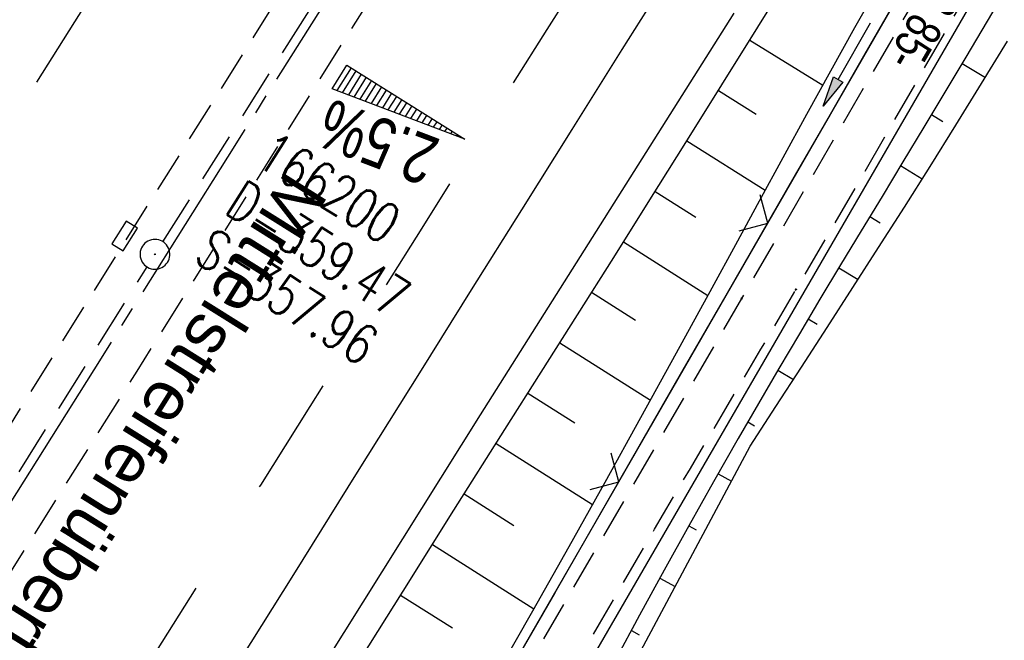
# Model space of a CAD drawing. Extents: x 509054 to 510069, y 459212 to 460305.
# Tile 34 of 66: x 509598 to 509647, y 459859 to 459890. Entities that reach past the tile are written whole.
import ezdxf

# ---------------------------------------------------------------- set-up
doc = ezdxf.new("R2010")
doc.units = 0
doc.header["$LTSCALE"] = 10
doc.header["$MEASUREMENT"] = 0
for name, pattern in [('ACHSE', [5.5, 4, -0.5, 0.5, -0.5]), ('AUSGEZOGEN', [0]), ('LT00', [0]), ('LT02', [0.4, 0.2, -0.2]), ('LT03', [0.5, 0.3, -0.2]), ('LT11', [0.3, 0.2, -0.1]), ('STRICHLINIE2', [0.375, 0.25, -0.125])]:
    doc.linetypes.add(name, pattern=pattern)
doc.layers.get('0').update_dxf_attribs({"linetype": 'LT00'})
for name, color, linetype in [('--EK_FBR', 1, 'LT00'), ('--EK_Haltung', 7, 'STRICHLINIE2'), ('--EK_Schacht-Text', 5, 'LT00'), ('--EL_DFK_AB_L', 21, 'LT00'), ('--EL_Haltung', 182, 'STRICHLINIE2'), ('-AX-093', 35, 'ACHSE'), ('-QUE-20O', 11, 'LT00'), ('ABSTAND', 8, 'LT00'), ('AS_TEXT_A', 152, 'Continuous'), ('DFK_AB_L', 21, 'LT00'), ('MITTELSTREIFEN-Ü_LINIE', 250, 'LT11'), ('MITTELSTREIFEN-Ü_TEXT', 11, 'LT03'), ('PFEIL', 140, 'AUSGEZOGEN'), ('V110_AFBR_BAB', 250, 'LT00'), ('V110_BOESCH', 250, 'LT00'), ('V110_BOSCHUNG', 250, 'LT00'), ('V110_FELDWEG', 250, 'LT11'), ('V110_GRABEN', 250, 'LT00'), ('V110_KA_PRUF', 182, 'LT00'), ('V110_LD_MARK', 250, 'LT00'), ('V110_LG_MARK', 250, 'LT02'), ('V110_SINKK', 182, 'LT00'), ('V110_ZAUN', 40, 'LT00')]:
    doc.layers.add(name, color=color, linetype=linetype)
doc.styles.add('Arial', font='ARIAL.TTF')
doc.styles.add('Beschrift', font='ARIAL.TTF')
doc.styles.add('schachtbeschriftung', font='romans.shx', dxfattribs={"width": 0.75, "height": 2})
doc.styles.get("Standard").update_dxf_attribs({"font": 'ARIAL.TTF'})
doc.styles.add('UNIR-O', font='unir_o.shx', dxfattribs={"height": 2.5})

# ---------------------------------------------------------------- blocks, each defined once
blk = doc.blocks.new('Pfreil3')
at = {"layer": 'PFEIL'}
blk.add_hatch(color=256, dxfattribs=at).paths.add_polyline_path([(-1.549, 0.273), (-1.549, -0.273), (0, 0)])
for p, q in [((-1.549, 0), (-4.831, 0)), ((-1.549, -0.273), (-1.549, 0.273)), ((-1.549, 0.273), (0, 0)), ((0, 0), (-1.549, -0.273))]:
    blk.add_line(p, q, dxfattribs=at)
blk = doc.blocks.new('SYMB0011')
at = {"color": 0, "linetype": 'ByBlock'}
for p, q in [((0.5, 0), (-0.5, 0)), ((0, 0.5), (0, -0.5))]:
    blk.add_line(p, q, dxfattribs=at)
blk = doc.blocks.new('SYMB0003')
at = {"color": 0, "linetype": 'ByBlock'}
for p, q in [((-0.015712, 0), (0.010166, 0.012015)), ((0, -0.021257), (-0.015712, 0)), ((0.010166, 0.012015), (0, -0.021257))]:
    blk.add_line(p, q, dxfattribs=at)
for points in [[(-0.031395, 0.499013), (-0.093691, 0.491144), (-0.154509, 0.475528), (-0.21289, 0.452414), (-0.267913, 0.422164), (-0.318712, 0.385257), (-0.364484, 0.342274), (-0.404509, 0.293893), (-0.438154, 0.240877), (-0.464888, 0.184062), (-0.484292, 0.124345), (-0.496058, 0.062667), (-0.5, 0)], [(0.5, 0), (0.496057, 0.062667), (0.484292, 0.124345), (0.464888, 0.184062), (0.438153, 0.240877), (0.404509, 0.293893), (0.364484, 0.342274), (0.318712, 0.385257), (0.267913, 0.422164), (0.21289, 0.452414), (0.154509, 0.475528), (0.093691, 0.491144), (0.031395, 0.499013), (-0.031395, 0.499013)], [(-0.5, 0), (-0.496058, -0.062667), (-0.484292, -0.124345), (-0.464888, -0.184062), (-0.438154, -0.240877), (-0.404509, -0.293893), (-0.364485, -0.342274), (-0.318712, -0.385257), (-0.267914, -0.422164), (-0.21289, -0.452414), (-0.154509, -0.475529), (-0.093691, -0.491144), (-0.031395, -0.499014), (0.031395, -0.499014)], [(0.031395, -0.499014), (0.093691, -0.491144), (0.154509, -0.475529), (0.21289, -0.452414), (0.267914, -0.422164), (0.318712, -0.385257), (0.364485, -0.342274), (0.404509, -0.293893), (0.438154, -0.240877), (0.464889, -0.184062), (0.484292, -0.124345), (0.496058, -0.062667), (0.5, 0)]]:
    blk.add_lwpolyline(points, dxfattribs=at)
blk = doc.blocks.new('SYMB0652')
at = {"color": 0, "linetype": 'ByBlock'}
blk.add_lwpolyline([(-0.15, -0.075), (0.15, -0.075), (0.15, 0.075), (-0.15, 0.075), (-0.15, -0.075)], dxfattribs=at)
blk = doc.blocks.new('SYMB0024')
at = {"color": 0, "linetype": 'ByBlock'}
for p, q in [((-0.5, 0.5), (0, 0)), ((0, 0), (0.5, 0.5))]:
    blk.add_line(p, q, dxfattribs=at)

msp = doc.modelspace()

# ---------------------------------------------------------------- linework, layer by layer
at = {"layer": '--EK_FBR'}
msp.add_lwpolyline([(509633.571, 459890.439), (509620.818, 459870.239), (509608.057, 459849.867), (509596.565, 459831.552)], dxfattribs=at)
at = {"layer": '--EK_Haltung'}
for p, q in [((509604.852, 459878.942), (509625.269, 459911.165)), ((509583.723, 459845.105), (509604.054, 459877.673))]:
    msp.add_line(p, q, dxfattribs=at)
at = {"layer": '--EL_DFK_AB_L'}
msp.add_line((509611.436, 459832.098), (509677.794, 459946.611), dxfattribs=at)
at = {"layer": '--EL_Haltung'}
for p, q in [((509604.852, 459878.942), (509625.269, 459911.165)), ((509583.723, 459845.105), (509604.054, 459877.673))]:
    msp.add_line(p, q, dxfattribs=at)
at = {"layer": '-AX-093', "ltscale": 0.2}
msp.add_lwpolyline([(509614.834, 459893.885), (509608.1, 459883.196), (509601.373, 459872.503), (509594.655, 459861.804), (509587.945, 459851.1), (509581.245, 459840.389), (509574.555, 459829.673), (509567.876, 459818.95), (509561.207, 459808.22), (509554.551, 459797.483), (509547.906, 459786.738), (509541.275, 459775.985), (509534.656, 459765.224), (509528.052, 459754.454), (509521.462, 459743.676), (509514.888, 459732.888), (509508.329, 459722.091), (509501.786, 459711.284), (509495.26, 459700.467), (509488.752, 459689.639), (509482.261, 459678.801), (509475.789, 459667.951), (509469.336, 459657.09)], dxfattribs=at)
at = {"layer": '-QUE-20O'}
for p, q in [((509614.327, 459887.687), (509613.611, 459886.545)), ((509613.896, 459886.436), (509614.581, 459887.528)), ((509614.835, 459887.368), (509614.182, 459886.328)), ((509614.468, 459886.219), (509615.089, 459887.209)), ((509615.344, 459887.05), (509614.755, 459886.111)), ((509615.04, 459886.002), (509615.597, 459886.89)), ((509615.852, 459886.731), (509615.326, 459885.893)), ((509615.612, 459885.784), (509616.106, 459886.571)), ((509616.36, 459886.412), (509615.898, 459885.676)), ((509616.184, 459885.567), (509616.614, 459886.252)), ((509616.868, 459886.093), (509616.471, 459885.459)), ((509616.756, 459885.349), (509617.122, 459885.933)), ((509617.376, 459885.774), (509617.042, 459885.242)), ((509617.328, 459885.132), (509617.63, 459885.614)), ((509617.884, 459885.455), (509617.614, 459885.024)), ((509617.9, 459884.915), (509618.138, 459885.295)), ((509618.393, 459885.136), (509618.186, 459884.807)), ((509618.472, 459884.698), (509618.646, 459884.976)), ((509618.901, 459884.817), (509618.758, 459884.59)), ((509619.044, 459884.48), (509619.155, 459884.657)), ((509619.409, 459884.498), (509619.33, 459884.372)), ((509619.616, 459884.263), (509619.663, 459884.338)), ((509619.918, 459884.179), (509619.902, 459884.155))]:
    msp.add_line(p, q, dxfattribs=at)
msp.add_lwpolyline([(509613.366, 459886.638), (509614.11, 459887.824), (509620.039, 459884.103), (509613.366, 459886.638)], dxfattribs=at)
at = {"layer": 'DFK_AB_L'}
msp.add_line((509611.436, 459832.098), (509677.794, 459946.611), dxfattribs=at)
at = {"layer": 'MITTELSTREIFEN-Ü_LINIE', "flags": 128}
for points in [[(509629.716, 459921.288), (509627.143, 459917.24), (509624.568, 459913.192), (509621.994, 459909.144), (509619.422, 459905.094), (509616.853, 459901.043), (509613.659, 459895.993), (509610.472, 459890.939), (509607.29, 459885.881), (509604.111, 459880.822), (509601.021, 459875.899), (509597.933, 459870.975), (509594.847, 459866.05), (509591.761, 459861.125), (509589.402, 459857.359), (509587.042, 459853.593), (509584.68, 459849.828), (509582.317, 459846.064), (509579.95, 459842.302), (509578.373, 459839.799), (509576.797, 459837.297), (509575.222, 459834.793), (509573.651, 459832.287), (509572.085, 459829.777), (509570.527, 459827.263), (509569.247, 459825.183), (509567.971, 459823.1), (509566.697, 459821.016), (509565.425, 459818.931), (509564.152, 459816.847), (509562.876, 459814.764)], [(509633.007, 459919.271), (509630.462, 459915.255), (509627.919, 459911.238), (509625.378, 459907.219), (509622.84, 459903.199), (509620.306, 459899.176), (509617.783, 459895.163), (509615.264, 459891.147), (509612.747, 459887.131), (509610.23, 459883.114), (509607.713, 459879.097), (509603.533, 459872.435), (509599.347, 459865.777), (509595.156, 459859.122), (509593.192, 459856.007), (509591.228, 459852.893), (509589.266, 459849.777), (509587.307, 459846.659), (509585.353, 459843.538), (509583.406, 459840.413), (509581.822, 459837.859), (509580.242, 459835.302), (509578.663, 459832.745), (509577.083, 459830.188), (509575.5, 459827.633), (509573.912, 459825.081), (509572.59, 459822.968), (509571.266, 459820.856), (509569.94, 459818.746), (509568.614, 459816.635), (509567.291, 459814.523), (509565.971, 459812.409)]]:
    msp.add_lwpolyline(points, dxfattribs=at)
at = {"layer": 'V110_AFBR_BAB'}
msp.add_lwpolyline([(509633.571, 459890.439), (509620.818, 459870.239), (509608.057, 459849.867), (509596.565, 459831.552)], dxfattribs=at)
at = {"layer": 'V110_BOESCH'}
for points in [[(509596.672, 459828.781), (509598.033, 459830.933), (509599.66, 459833.527), (509601.278, 459836.126), (509602.891, 459838.729), (509604.498, 459841.335), (509606.104, 459843.942), (509607.71, 459846.549), (509609.319, 459849.155), (509611.849, 459853.234), (509614.389, 459857.306), (509616.937, 459861.373), (509619.493, 459865.435), (509622.055, 459869.494), (509623.881, 459872.381), (509625.707, 459875.267), (509627.532, 459878.154), (509629.353, 459881.043), (509631.17, 459883.935), (509632.98, 459886.832), (509634.782, 459889.734), (509636.057, 459891.801)], [(509647.391, 459891.856), (509646.318, 459890.029), (509645.251, 459888.23), (509644.189, 459886.454), (509643.133, 459884.697), (509642.081, 459882.954), (509641.033, 459881.222), (509639.989, 459879.496), (509638.949, 459877.772), (509637.912, 459876.046), (509636.878, 459874.314), (509635.847, 459872.571), (509634.818, 459870.814), (509633.791, 459869.038), (509632.55, 459866.86), (509631.311, 459864.652), (509630.074, 459862.418), (509628.839, 459860.16), (509627.604, 459857.881)], [(509622.218, 459845.884), (509634.404, 459868.664), (509635.695, 459870.648), (509636.987, 459872.635), (509638.279, 459874.628), (509639.571, 459876.631), (509640.864, 459878.646), (509642.158, 459880.677), (509643.453, 459882.727), (509644.748, 459884.798), (509646.045, 459886.895), (509647.344, 459889.02)]]:
    msp.add_lwpolyline(points, dxfattribs=at)
at = {"layer": 'V110_BOSCHUNG'}
for p, q in [((509634.378, 459889.082), (509638.058, 459886.816)), ((509645.058, 459887.907), (509646.234, 459887.202)), ((509632.8, 459886.542), (509634.702, 459885.36)), ((509643.518, 459885.337), (509644.086, 459884.992)), ((509631.215, 459884.007), (509635.158, 459881.533)), ((509641.968, 459882.769), (509643.061, 459882.105)), ((509629.625, 459881.475), (509631.67, 459880.179)), ((509640.416, 459880.202), (509640.935, 459879.886)), ((509628.026, 459878.936), (509632.275, 459876.245)), ((509638.866, 459877.633), (509639.836, 459877.043)), ((509626.423, 459876.4), (509628.627, 459875.004)), ((509637.321, 459875.057), (509637.766, 459874.791)), ((509624.82, 459873.865), (509629.382, 459870.975)), ((509635.79, 459872.474), (509636.579, 459872.008)), ((509623.216, 459871.33), (509625.572, 459869.837)), ((509634.275, 459869.878), (509634.61, 459869.686)), ((509621.613, 459868.794), (509626.466, 459865.72)), ((509632.783, 459867.272), (509633.456, 459866.893)), ((509620.011, 459866.257), (509622.504, 459864.678)), ((509631.313, 459864.655), (509631.677, 459864.452)), ((509618.412, 459863.719), (509623.52, 459860.483)), ((509629.861, 459862.029), (509630.627, 459861.604)), ((509616.81, 459861.17), (509619.425, 459859.526)), ((509628.422, 459859.393), (509628.818, 459859.177))]:
    msp.add_line(p, q, dxfattribs=at)
at = {"layer": 'V110_FELDWEG', "flags": 128}
for points in [[(509858.031, 460082.749), (509855.519, 460082.503), (509853.007, 460082.253), (509850.495, 460081.996), (509847.984, 460081.727), (509845.474, 460081.443), (509843.625, 460081.224), (509841.777, 460080.999), (509839.928, 460080.774), (509838.08, 460080.554), (509836.231, 460080.344), (509834.382, 460080.149), (509832.532, 460079.973), (509830.682, 460079.822), (509828.831, 460079.701), (509827.09, 460079.617), (509825.348, 460079.559), (509823.605, 460079.522), (509821.86, 460079.501), (509820.114, 460079.491), (509818.366, 460079.488), (509816.617, 460079.486), (509814.866, 460079.48), (509813.112, 460079.466), (509811.357, 460079.439), (509809.703, 460079.399), (509808.049, 460079.348), (509806.393, 460079.291), (509804.738, 460079.233), (509803.083, 460079.179), (509801.429, 460079.134), (509799.777, 460079.103), (509798.128, 460079.091), (509796.482, 460079.102), (509794.84, 460079.143), (509793.202, 460079.217), (509791.569, 460079.33), (509789.942, 460079.487), (509788.322, 460079.692), (509786.709, 460079.951), (509785.439, 460080.196), (509784.173, 460080.471), (509782.91, 460080.769), (509781.648, 460081.085), (509780.387, 460081.411), (509779.127, 460081.741), (509777.864, 460082.069), (509776.6, 460082.388), (509775.333, 460082.691), (509774.061, 460082.973), (509772.784, 460083.226), (509771.5, 460083.444), (509770.209, 460083.621), (509768.91, 460083.75), (509767.602, 460083.824), (509766.283, 460083.837), (509765.162, 460083.796), (509764.039, 460083.706), (509762.92, 460083.564), (509761.811, 460083.368), (509760.718, 460083.118), (509759.646, 460082.811), (509758.602, 460082.446), (509757.591, 460082.021), (509756.62, 460081.534), (509755.695, 460080.983), (509754.762, 460080.325), (509753.882, 460079.598), (509753.052, 460078.809), (509752.267, 460077.965), (509751.523, 460077.071), (509750.814, 460076.135), (509750.136, 460075.162), (509749.484, 460074.159), (509748.854, 460073.131), (509748.241, 460072.086), (509747.64, 460071.029), (509747.047, 460069.967), (509746.457, 460068.906), (509745.865, 460067.853), (509744.995, 460066.343), (509744.113, 460064.858), (509743.221, 460063.393), (509742.322, 460061.946), (509741.416, 460060.512), (509740.506, 460059.087), (509739.593, 460057.667), (509738.679, 460056.248), (509737.766, 460054.826), (509736.306, 460052.534), (509734.852, 460050.228), (509733.403, 460047.91), (509731.958, 460045.585), (509730.516, 460043.255), (509729.077, 460040.923), (509727.214, 460037.904), (509725.353, 460034.887), (509723.491, 460031.874), (509721.625, 460028.866), (509719.754, 460025.862), (509717.875, 460022.864), (509715.986, 460019.871), (509714.086, 460016.885), (509712.727, 460014.765), (509711.364, 460012.648), (509709.999, 460010.531), (509708.636, 460008.413), (509707.277, 460006.291), (509705.926, 460004.166), (509704.584, 460002.034), (509703.256, 459999.895), (509701.943, 459997.747), (509700.649, 459995.589), (509699.376, 459993.418), (509698.128, 459991.234), (509696.957, 459989.129), (509695.809, 459987.012), (509694.68, 459984.884), (509693.567, 459982.748), (509692.467, 459980.603), (509691.377, 459978.454), (509690.294, 459976.3), (509689.215, 459974.143), (509688.138, 459971.986), (509687.059, 459969.829), (509685.976, 459967.675), (509684.884, 459965.526), (509683.094, 459962.053), (509681.279, 459958.595), (509679.439, 459955.15), (509677.578, 459951.716), (509675.697, 459948.294), (509673.798, 459944.881), (509671.883, 459941.477), (509669.954, 459938.081), (509668.014, 459934.691), (509666.063, 459931.306), (509664.105, 459927.926), (509662.141, 459924.549), (509660.172, 459921.175), (509658.202, 459917.802), (509656.233, 459914.428), (509653.041, 459908.955), (509649.855, 459903.48), (509646.673, 459898.004), (509643.493, 459892.525), (509640.317, 459887.046), (509637.141, 459881.566), (509633.967, 459876.085), (509619.14, 459850.612), (509618.753, 459849.638), (509618.374, 459848.666), (509618.009, 459847.7), (509617.667, 459846.741), (509617.356, 459845.791), (509617.082, 459844.854), (509616.853, 459843.932), (509616.677, 459843.027), (509616.561, 459842.142), (509616.513, 459841.278), (509616.54, 459840.44), (509616.65, 459839.628), (509616.85, 459838.846), (509617.173, 459838.039), (509617.6, 459837.268), (509618.123, 459836.53), (509618.734, 459835.824), (509619.422, 459835.148), (509620.18, 459834.501), (509620.999, 459833.881), (509621.87, 459833.285), (509622.784, 459832.714), (509623.732, 459832.163), (509624.705, 459831.633), (509625.695, 459831.121), (509626.693, 459830.626), (509627.69, 459830.146), (509629.388, 459829.348), (509631.059, 459828.587), (509632.705, 459827.856), (509634.329, 459827.154), (509635.932, 459826.476), (509637.518, 459825.818), (509639.088, 459825.178), (509640.645, 459824.55), (509642.191, 459823.932), (509643.727, 459823.319), (509645.257, 459822.709), (509646.782, 459822.097), (509648.306, 459821.479), (509649.829, 459820.853), (509651.354, 459820.213), (509653.414, 459819.328), (509655.481, 459818.417), (509657.557, 459817.485), (509659.639, 459816.535), (509661.729, 459815.572), (509663.825, 459814.6), (509665.928, 459813.623), (509668.037, 459812.645), (509670.151, 459811.67), (509672.272, 459810.703), (509674.398, 459809.747), (509676.528, 459808.808), (509679.373, 459807.587), (509682.227, 459806.404), (509685.091, 459805.262), (509687.965, 459804.164), (509690.849, 459803.111), (509693.745, 459802.107), (509696.654, 459801.154), (509699.574, 459800.255), (509702.508, 459799.413), (509705.456, 459798.63), (509707.632, 459798.093), (509709.815, 459797.585), (509712.005, 459797.104), (509714.2, 459796.646), (509716.401, 459796.207), (509718.607, 459795.784), (509720.818, 459795.373), (509723.031, 459794.97), (509725.248, 459794.573), (509727.468, 459794.177), (509729.689, 459793.78), (509731.912, 459793.377), (509734.135, 459792.965), (509736.359, 459792.54), (509738.582, 459792.099), (509740.805, 459791.639), (509743.025, 459791.155), (509745.244, 459790.645), (509746.946, 459790.234), (509748.647, 459789.81), (509750.346, 459789.379), (509752.044, 459788.945), (509753.742, 459788.513), (509755.439, 459788.088), (509757.136, 459787.676), (509758.833, 459787.281), (509760.53, 459786.909), (509762.228, 459786.564), (509763.926, 459786.252), (509765.625, 459785.977), (509767.325, 459785.745), (509769.027, 459785.561), (509770.729, 459785.429), (509772.434, 459785.355), (509774.184, 459785.342), (509775.936, 459785.392), (509777.689, 459785.498), (509779.443, 459785.657), (509781.198, 459785.864), (509782.953, 459786.114), (509784.708, 459786.404), (509786.463, 459786.728), (509788.217, 459787.083), (509789.97, 459787.463), (509791.722, 459787.865), (509793.472, 459788.283), (509795.221, 459788.714), (509796.967, 459789.152), (509798.71, 459789.594), (509800.45, 459790.034), (509803.329, 459790.755), (509806.199, 459791.461), (509809.063, 459792.157), (509811.922, 459792.844), (509814.777, 459793.525), (509817.629, 459794.201), (509820.48, 459794.875)], [(509819.991, 459797.379), (509817.162, 459796.603), (509814.33, 459795.827), (509811.495, 459795.053), (509808.654, 459794.28), (509805.804, 459793.511), (509802.945, 459792.744), (509800.074, 459791.981), (509798.267, 459791.506), (509796.455, 459791.037), (509794.638, 459790.578), (509792.818, 459790.135), (509790.994, 459789.712), (509789.168, 459789.313), (509787.339, 459788.943), (509785.509, 459788.606), (509783.678, 459788.306), (509781.846, 459788.049), (509780.015, 459787.839), (509778.184, 459787.681), (509776.354, 459787.578), (509774.526, 459787.535), (509772.7, 459787.557), (509771.013, 459787.638), (509769.327, 459787.773), (509767.644, 459787.958), (509765.962, 459788.189), (509764.282, 459788.46), (509762.603, 459788.766), (509760.925, 459789.103), (509759.247, 459789.466), (509757.57, 459789.851), (509755.893, 459790.252), (509754.216, 459790.665), (509752.538, 459791.085), (509750.86, 459791.508), (509749.181, 459791.927), (509747.501, 459792.34), (509745.82, 459792.741), (509743.49, 459793.27), (509741.158, 459793.771), (509738.824, 459794.248), (509736.488, 459794.704), (509734.153, 459795.145), (509731.817, 459795.573), (509729.483, 459795.993), (509727.15, 459796.409), (509724.819, 459796.825), (509722.492, 459797.245), (509720.167, 459797.672), (509717.847, 459798.111), (509715.532, 459798.566), (509713.223, 459799.04), (509710.919, 459799.538), (509708.623, 459800.064), (509706.333, 459800.621), (509703.07, 459801.479), (509699.822, 459802.408), (509696.59, 459803.405), (509693.374, 459804.467), (509690.173, 459805.592), (509686.986, 459806.777), (509683.814, 459808.02), (509680.655, 459809.318), (509677.509, 459810.669), (509675.533, 459811.546), (509673.562, 459812.439), (509671.596, 459813.344), (509669.636, 459814.258), (509667.68, 459815.177), (509665.73, 459816.096), (509663.786, 459817.012), (509661.846, 459817.921), (509659.912, 459818.819), (509657.984, 459819.703), (509656.06, 459820.569), (509654.143, 459821.412), (509652.231, 459822.229), (509650.718, 459822.857), (509649.207, 459823.471), (509647.695, 459824.073), (509646.18, 459824.67), (509644.66, 459825.263), (509643.134, 459825.859), (509641.598, 459826.46), (509640.051, 459827.07), (509638.491, 459827.695), (509636.916, 459828.338), (509635.323, 459829.002), (509633.71, 459829.693), (509632.076, 459830.414), (509630.419, 459831.169), (509628.735, 459831.963), (509627.786, 459832.424), (509626.837, 459832.9), (509625.898, 459833.392), (509624.979, 459833.902), (509624.088, 459834.433), (509623.234, 459834.985), (509622.428, 459835.561), (509621.679, 459836.161), (509620.995, 459836.789), (509620.386, 459837.445), (509619.861, 459838.13), (509619.43, 459838.848), (509619.102, 459839.599), (509618.887, 459840.366), (509618.772, 459841.163), (509618.749, 459841.988), (509618.811, 459842.837), (509618.95, 459843.707), (509619.159, 459844.596), (509619.431, 459845.5), (509619.758, 459846.415), (509620.132, 459847.34), (509620.547, 459848.271), (509620.995, 459849.204), (509621.468, 459850.137), (509621.958, 459851.067), (509622.46, 459851.991), (509622.965, 459852.905), (509623.951, 459854.674), (509624.921, 459856.397), (509625.878, 459858.08), (509626.821, 459859.727), (509627.753, 459861.34), (509628.674, 459862.924), (509629.587, 459864.484), (509630.491, 459866.022), (509631.389, 459867.544), (509632.282, 459869.052), (509633.171, 459870.552), (509634.057, 459872.046), (509634.942, 459873.54), (509635.826, 459875.036), (509636.712, 459876.539), (509638.201, 459879.082), (509639.697, 459881.653), (509641.199, 459884.249), (509642.707, 459886.866), (509644.22, 459889.503), (509645.738, 459892.157), (509647.261, 459894.824), (509648.788, 459897.501), (509650.319, 459900.187), (509651.853, 459902.878), (509653.391, 459905.57), (509654.932, 459908.263), (509656.476, 459910.952), (509658.022, 459913.634), (509659.874, 459916.834), (509661.728, 459920.023), (509663.581, 459923.203), (509665.432, 459926.375), (509667.278, 459929.542), (509669.119, 459932.706), (509670.952, 459935.869), (509672.775, 459939.031), (509674.588, 459942.197), (509676.387, 459945.366), (509678.171, 459948.542), (509679.94, 459951.726), (509681.69, 459954.92), (509683.419, 459958.126), (509685.128, 459961.347), (509686.812, 459964.583), (509687.914, 459966.734), (509689.008, 459968.891), (509690.097, 459971.053), (509691.184, 459973.216), (509692.272, 459975.381), (509693.363, 459977.543), (509694.461, 459979.703), (509695.569, 459981.857), (509696.69, 459984.005), (509697.826, 459986.144), (509698.982, 459988.272), (509700.158, 459990.388), (509701.39, 459992.542), (509702.644, 459994.684), (509703.918, 459996.813), (509705.21, 459998.933), (509706.517, 460001.044), (509707.835, 460003.148), (509709.162, 460005.246), (509710.494, 460007.341), (509711.83, 460009.434), (509713.166, 460011.527), (509714.5, 460013.62), (509715.828, 460015.717), (509717.361, 460018.156), (509718.885, 460020.6), (509720.402, 460023.048), (509721.916, 460025.498), (509723.429, 460027.949), (509724.943, 460030.401), (509726.461, 460032.851), (509727.985, 460035.298), (509729.518, 460037.742), (509731.063, 460040.182), (509732.472, 460042.386), (509733.89, 460044.586), (509735.311, 460046.781), (509736.733, 460048.971), (509738.152, 460051.157), (509739.564, 460053.337), (509740.608, 460054.956), (509741.644, 460056.576), (509742.673, 460058.203), (509743.692, 460059.84), (509744.702, 460061.492), (509745.7, 460063.164), (509746.687, 460064.859), (509747.66, 460066.582), (509748.232, 460067.621), (509748.805, 460068.665), (509749.383, 460069.708), (509749.97, 460070.743), (509750.573, 460071.765), (509751.196, 460072.766), (509751.844, 460073.741), (509752.521, 460074.683), (509753.234, 460075.585), (509753.987, 460076.443), (509754.786, 460077.248), (509755.634, 460077.995), (509756.538, 460078.677), (509757.501, 460079.29), (509758.516, 460079.833), (509759.576, 460080.308), (509760.674, 460080.714), (509761.803, 460081.053), (509762.953, 460081.327), (509764.118, 460081.536), (509765.291, 460081.681), (509766.463, 460081.763), (509767.754, 460081.784), (509769.035, 460081.735), (509770.309, 460081.626), (509771.576, 460081.462), (509772.837, 460081.251), (509774.092, 460081), (509775.343, 460080.716), (509776.591, 460080.406), (509777.836, 460080.078), (509779.079, 460079.738), (509780.322, 460079.394), (509781.565, 460079.053), (509782.808, 460078.722), (509784.054, 460078.408), (509785.302, 460078.118), (509786.554, 460077.86), (509788.148, 460077.585), (509789.749, 460077.368), (509791.356, 460077.202), (509792.968, 460077.082), (509794.585, 460077.004), (509796.207, 460076.963), (509797.832, 460076.953), (509799.46, 460076.968), (509801.09, 460077.005), (509802.722, 460077.058), (509804.355, 460077.121), (509805.988, 460077.19), (509807.622, 460077.26), (509809.254, 460077.325), (509810.885, 460077.38), (509812.755, 460077.427), (509814.622, 460077.458), (509816.488, 460077.478), (509818.351, 460077.492), (509820.213, 460077.504), (509822.073, 460077.518), (509823.932, 460077.538), (509825.79, 460077.569), (509827.648, 460077.616), (509829.505, 460077.682), (509831.527, 460077.779), (509833.548, 460077.902), (509835.569, 460078.045), (509837.59, 460078.206), (509839.61, 460078.38), (509841.631, 460078.565), (509843.65, 460078.755), (509845.669, 460078.949), (509850.015, 460079.363), (509854.359, 460079.773), (509858.701, 460080.182)]]:
    msp.add_lwpolyline(points, dxfattribs=at)
at = {"layer": 'V110_GRABEN'}
for points in [[(509608.307, 459834.641), (509609.958, 459837.389), (509611.608, 459840.137), (509613.254, 459842.888), (509614.895, 459845.642), (509616.528, 459848.401), (509618.153, 459851.164), (509619.767, 459853.933), (509621.622, 459857.152), (509623.462, 459860.379), (509625.288, 459863.615), (509627.101, 459866.858), (509628.903, 459870.107), (509630.696, 459873.361), (509632.48, 459876.62), (509633.671, 459878.806), (509634.863, 459880.991), (509636.056, 459883.176), (509637.253, 459885.358), (509638.457, 459887.536), (509639.671, 459889.709), (509640.896, 459891.875)], [(509641.905, 459891.427), (509640.165, 459888.384), (509638.419, 459885.345), (509636.67, 459882.307), (509634.919, 459879.271), (509633.167, 459876.234), (509631.015, 459872.498), (509628.865, 459868.76), (509626.715, 459865.022), (509624.566, 459861.284), (509622.414, 459857.547), (509620.26, 459853.812), (509617.999, 459849.899), (509615.734, 459845.988), (509613.466, 459842.079), (509611.197, 459838.17), (509608.927, 459834.262)]]:
    msp.add_lwpolyline(points, dxfattribs=at)
at = {"layer": 'V110_LD_MARK'}
msp.add_lwpolyline([(509595.803, 459837.267), (509598.101, 459840.937), (509600.401, 459844.606), (509602.702, 459848.274), (509605.003, 459851.942), (509608.22, 459857.075), (509611.435, 459862.21), (509614.648, 459867.346), (509617.861, 459872.482), (509620.384, 459876.517), (509622.909, 459880.551), (509625.436, 459884.583), (509627.966, 459888.614), (509630.501, 459892.641)], dxfattribs=at)
at = {"layer": 'V110_LG_MARK', "ltscale": 3, "flags": 128}
for points in [[(509672.347, 460003.538), (509670.567, 460000.725), (509668.786, 459997.913), (509667.004, 459995.101), (509664.422, 459991.036), (509661.837, 459986.973), (509659.25, 459982.911), (509656.662, 459978.85), (509654.074, 459974.789), (509650.518, 459969.206), (509646.963, 459963.622), (509643.41, 459958.037), (509637.032, 459948.009), (509630.656, 459937.98), (509628.456, 459934.518), (509626.258, 459931.054), (509624.062, 459927.589), (509621.346, 459923.291), (509618.635, 459918.99), (509615.927, 459914.686), (509613.221, 459910.382), (509610.515, 459906.077), (509597.38, 459885.207), (509594.254, 459880.248), (509591.129, 459875.289), (509588.004, 459870.329), (509584.883, 459865.367), (509581.937, 459860.676), (509578.994, 459855.984), (509576.053, 459851.29), (509573.115, 459846.594), (509569.873, 459841.409), (509566.634, 459836.221), (509563.4, 459831.031), (509560.858, 459826.944), (509558.318, 459822.854), (509555.781, 459818.764), (509553.931, 459815.78)], [(509552.69, 459774.89), (509556.868, 459781.635), (509561.047, 459788.38), (509565.104, 459794.928), (509569.16, 459801.477), (509573.216, 459808.026), (509575.684, 459812.013), (509578.153, 459816), (509580.624, 459819.985), (509583.081, 459823.943), (509585.541, 459827.9), (509588.002, 459831.856), (509590.464, 459835.812), (509593.427, 459840.571), (509596.392, 459845.329), (509599.359, 459850.085), (509602.331, 459854.839), (509604.81, 459858.796), (509607.292, 459862.752), (509609.776, 459866.706), (509612.261, 459870.659), (509614.747, 459874.612), (509617.893, 459879.615), (509621.039, 459884.618), (509624.188, 459889.62), (509627.34, 459894.619), (509630.518, 459899.649), (509633.699, 459904.676), (509636.883, 459909.702), (509640.07, 459914.726), (509643.892, 459920.749), (509647.716, 459926.77), (509651.259, 459932.344), (509654.803, 459937.917), (509658.347, 459943.49), (509660.965, 459947.606), (509663.583, 459951.722), (509666.203, 459955.838), (509668.825, 459959.952), (509671.449, 459964.064), (509673.595, 459967.423), (509675.743, 459970.78), (509677.89, 459974.139), (509680.036, 459977.498), (509682.178, 459980.858), (509684.317, 459984.222), (509685.646, 459986.318), (509686.974, 459988.414)]]:
    msp.add_lwpolyline(points, dxfattribs=at)
at = {"layer": 'V110_ZAUN'}
for p, q in [((509635.281, 459879.868), (509642.771, 459892.864)), ((509627.791, 459866.872), (509635.281, 459879.868)), ((509620.301, 459853.876), (509627.791, 459866.872))]:
    msp.add_line(p, q, dxfattribs=at)

# ---------------------------------------------------------------- block references
at = {"layer": 'PFEIL', "rotation": 240.3621851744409}
msp.add_blockref('Pfreil3', (509638.066, 459885.753), dxfattribs=at)
at = {"layer": 'V110_FELDWEG', "xscale": 0.09999999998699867, "yscale": 0.09999999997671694, "zscale": 0.1, "rotation": 240.5924999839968}
for p in [(509636.712, 459876.539), (509633.967, 459876.085)]:
    msp.add_blockref('SYMB0011', p, dxfattribs=at)
at = {"layer": 'V110_KA_PRUF', "xscale": 1.499999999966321, "yscale": 1.5, "zscale": 1.5, "rotation": 240.5925000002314}
msp.add_blockref('SYMB0003', (509604.451, 459878.309), dxfattribs=at)
at = {"layer": 'V110_SINKK', "xscale": 4.499999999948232, "yscale": 4.5, "zscale": 4.5, "rotation": 237.8871271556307}
msp.add_blockref('SYMB0652', (509602.924, 459879.23), dxfattribs=at)
at = {"layer": 'V110_ZAUN', "xscale": 2.100000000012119, "yscale": 2.099999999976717, "zscale": 2.1, "rotation": 60.04345000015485}
for p in [(509635.281, 459879.868), (509627.791, 459866.872)]:
    msp.add_blockref('SYMB0024', p, dxfattribs=at)

# ---------------------------------------------------------------- texts
at = {"layer": '--EK_Schacht-Text', "style": 'schachtbeschriftung', "width": 0.75}
for s, p in [('166200', (509609.414, 459882.871)), ('D=359.47', (509607.872, 459880.438)), ('S=357.96', (509606.331, 459878.006))]:
    msp.add_text(s, height=2, rotation=-32.3587, dxfattribs=at).set_placement(p)
at = {"layer": '-QUE-20O', "style": 'Beschrift', "width": 0.75}
msp.add_text('2.5%', height=2.5, rotation=-200.8008, dxfattribs=at).set_placement((509618.89, 459884.058))
at = {"layer": 'ABSTAND', "width": 0.75}
msp.add_text(' -133.85-', height=1.8, rotation=-120.0912, dxfattribs=at).set_placement((509645.011, 459894.723))
at = {"layer": 'AS_TEXT_A', "insert": (509497.812, 459593.963), "char_height": 7, "attachment_point": 1, "rotation": 240.5925, "style": 'UNIR-O'}
msp.add_mtext('\\pi-53.76;AS 34 Schwandorf-Süd', dxfattribs=at)
at = {"layer": 'MITTELSTREIFEN-Ü_TEXT', "insert": (509611.062, 459882.645), "char_height": 2.5, "attachment_point": 7, "rotation": 237.9349, "style": 'Arial'}
msp.add_mtext('Mittelstreifenüberfahrt 126 m', dxfattribs=at)

doc.saveas('drawing.dxf')
